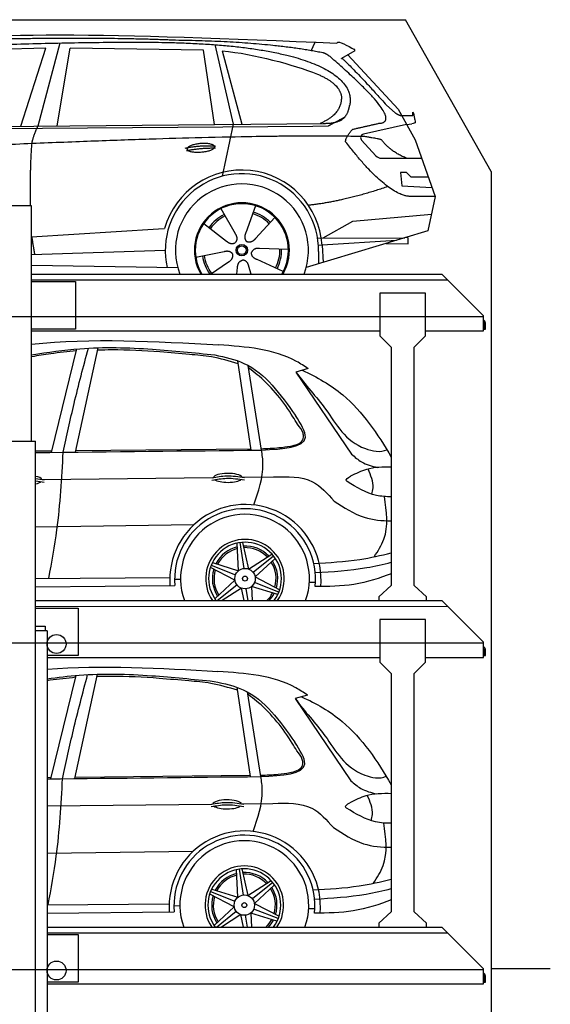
# Model space of a CAD drawing. Header units: millimetres. Extents: x 200 to 5711, y 92 to 8750.
# Tile 5 of 5: x 2919 to 5711, y 3563 to 8750. Entities that reach past the tile are written whole.
import ezdxf

# ---------------------------------------------------------------- set-up
doc = ezdxf.new("R2010")
doc.units = ezdxf.units.MM
doc.linetypes.add('GEN3', pattern=[6.25, 5, -1.25])
doc.layers.add('3', color=6, linetype='GEN3')
doc.layers.add('car', color=10, linetype='Continuous')

msp = doc.modelspace()

# ---------------------------------------------------------------- linework, layer by layer
for p, q in [((5400, 7950), (4950, 8750)), ((2982, 7770), (2662, 7770)), ((2982, 7410), (5140, 7410)), ((2982, 7370), (3212.5, 7370)), ((3212.5, 7370), (3212.5, 7120)), ((5360, 7190), (5140, 7410)), ((4814.5, 7310), (4814.5, 7085)), ((5054.5, 7310), (4814.5, 7310)), ((5054.5, 7085), (5054.5, 7310)), ((5360, 7110), (5360, 7190)), ((3212.5, 7120), (2982, 7120)), ((2982, 7110), (4814.5, 7110)), ((5054.5, 7110), (5360, 7110)), ((5360, 7157.7), (5360, 7150)), ((4874.5, 7025), (4814.5, 7085)), ((5054.5, 7085), (4994.5, 7025)), ((4874.5, 7025), (4874.5, 6303.1)), ((4994.5, 6311.3), (4994.5, 7025)), ((2641, 6530), (3003, 6530)), ((3003, 265), (3003, 6530)), ((4874.5, 6303.1), (4874.5, 5770)), ((4994.5, 5770), (4994.5, 6311.3)), ((4874.5, 5770), (4809.5, 5710)), ((5059.5, 5710), (4994.5, 5770)), ((4809.5, 5710), (4809.5, 5690)), ((5059.5, 5690), (5059.5, 5710)), ((3003, 5690), (5140, 5690)), ((5360, 5470), (5140, 5690)), ((4814.5, 5590), (4814.5, 5365)), ((5054.5, 5590), (4814.5, 5590)), ((5054.5, 5365), (5054.5, 5590)), ((3063, 5530), (3053, 5530)), ((3063, 5530), (3063, 265)), ((5360, 5390), (5360, 5470)), ((5360, 5437.7), (5360, 5430)), ((3063, 5390), (4814.5, 5390)), ((4874.5, 5305), (4814.5, 5365)), ((5054.5, 5365), (4994.5, 5305)), ((5054.5, 5390), (5360, 5390)), ((4874.5, 5305), (4874.5, 4050)), ((4994.5, 4050), (4994.5, 5305)), ((4874.5, 4050), (4809.5, 3990)), ((5059.5, 3990), (4994.5, 4050)), ((3063, 3970), (5140, 3970)), ((4809.5, 3990), (4809.5, 3970)), ((5059.5, 3970), (5059.5, 3990)), ((5360, 3750), (5140, 3970)), ((5360, 3670), (5360, 3750)), ((5400, 3750), (5400, 3750)), ((5360, 3717.7), (5360, 3710)), ((3063, 3670), (5360, 3670))]:
    msp.add_line(p, q)
for points in [[(1500, 8750), (4950, 8750)], [(5711.2, 3750), (5400, 3750), (5400, 200), (4950, 192.9), (4950, 91.6), (4850, 91.6), (4850, 177), (200, 250), (200, 8250)], [(5400, 7950), (5400, 3750)], [(2982, 6530), (2982, 7770)], [(2982, 7380), (5170, 7380)], [(3003, 5659.5), (5170, 5660)], [(3003, 5650), (3227.5, 5650)], [(3227.5, 5650), (3227.5, 5400), (3063, 5400)], [(3063, 3939.5), (5170, 3940)], [(3063, 3930), (3227.5, 3930)], [(3227.5, 3930), (3227.5, 3680), (3063, 3680)]]:
    msp.add_lwpolyline(points)
for points in [[(5360, 7157.7, -0.182676), (5362, 7152.4), (5362, 7120), (5370, 7120), (5370, 7152.4, 0.305615), (5360, 7167.3)], [(5360, 5437.7, -0.182676), (5362, 5432.4), (5362, 5400), (5370, 5400), (5370, 5432.4, 0.305615), (5360, 5447.3)], [(5360, 3717.7, -0.182676), (5362, 3712.4), (5362, 3680), (5370, 3680), (5370, 3712.4, 0.305615), (5360, 3727.3)]]:
    msp.add_lwpolyline(points, format="xyb")
msp.add_lwpolyline([(3003, 5530), (3003, 5555), (3053, 5555), (3053, 5530)], close=True)
for centre in [(3112.9, 5461), (3112.9, 3741)]:
    msp.add_circle(centre, 49.9)
at = {"layer": '3'}
for p, q in [((5360, 7185), (295, 7185)), ((5360, 5465), (295, 5465)), ((5360, 3745), (295, 3745))]:
    msp.add_line(p, q, dxfattribs=at)
at = {"layer": 'car'}
for p, q in [((3130.4, 8627.2), (3015.1, 8189.2)), ((3945.1, 8618.5), (4042.2, 8199.2)), ((4452.4, 8586.8), (4474.8, 8631.5)), ((3057.3, 8600.8), (2463.6, 8583.4)), ((2925, 8188.3), (3057.3, 8600.8)), ((3116.7, 8190.2), (3183.8, 8600)), ((3885.5, 8590.1), (3183.8, 8600)), ((3945, 8198.2), (3885.5, 8590.1)), ((3985.1, 8585.9), (4088.2, 8199.6)), ((4682.4, 8585.2), (4612.3, 8546)), ((4645.6, 8564.6), (4909.9, 8278.7)), ((4849.6, 8299.7), (4895.2, 8259.9)), ((4909.9, 8278.7), (5000.5, 8116.5)), ((1864.8, 8178.1), (4516.7, 8203.8)), ((4042.2, 8199.2), (3983.8, 7924.9)), ((4955.2, 8197.6), (4728.8, 8147.7)), ((4923.7, 8245.5), (4988, 8244.6)), ((4955.2, 8197.6), (4982.9, 8201.6)), ((1817.9, 8168.7), (4461.2, 8189.8)), ((4461.2, 8189.8), (4544.1, 8191.2)), ((4718.5, 8114.6), (4793.5, 8033.3)), ((5000.5, 8116.5), (5104.9, 7818.9)), ((4822.7, 8020.5), (5034.5, 8019.7)), ((4955.2, 7945.6), (4922.6, 7945.6)), ((4922.6, 7945.6), (4929.4, 7874.1)), ((4979, 7919.8), (4955.2, 7945.6)), ((5069.5, 7919.8), (4979, 7919.8)), ((4929.4, 7874.1), (5088.5, 7865.6)), ((5104.9, 7818.9), (4988, 7819.3)), ((5104.9, 7818.9), (5067, 7636.9)), ((3977.8, 7754.6), (4052.4, 7622.9)), ((4159.9, 7770), (4108.5, 7627.6)), ((4262, 7708.3), (4159.8, 7596.6)), ((4516.7, 7601.4), (4672.1, 7688.2)), ((4672.1, 7688.2), (5085.5, 7725.4)), ((2982, 7605.7), (3649.2, 7648.2)), ((3649.2, 7648.2), (3681.7, 7650.3)), ((3887.5, 7676.6), (4007, 7583.7)), ((5067, 7636.9), (4426.3, 7444.1)), ((4486.4, 7601.5), (4943.8, 7599.8)), ((4901.9, 7587.2), (4510.3, 7562.2)), ((4963.6, 7601.5), (4950.1, 7601.7)), ((4963, 7568.8), (4963.6, 7601.5)), ((2982, 7513.8), (3685.4, 7535.7)), ((3845.8, 7498.6), (3994.2, 7528.9)), ((4333, 7539.8), (4181.6, 7544.8)), ((4491.8, 7528.5), (4490.7, 7463.5)), ((4510.3, 7562.2), (4491, 7561)), ((4510.3, 7562.2), (4516.1, 7471.1)), ((4847.2, 7570.8), (4963, 7568.8)), ((3923.7, 7410), (4017.5, 7473.6)), ((4305.8, 7423.6), (4168, 7486.3)), ((2982, 7457.1), (3750.5, 7444.1)), ((4061.7, 7410), (4065.6, 7444.5)), ((4136.8, 7410), (4125.4, 7449.5)), ((3087.2, 6470.7), (3219.4, 7015.4)), ((3212.6, 6472.1), (3332.3, 7021.7)), ((4137.8, 6482.2), (4066.5, 6952.8)), ((4192.1, 6482.8), (4121.3, 6928.6)), ((4137.6, 6905.3), (4123.3, 6916.3)), ((4437.4, 6911.8), (4373, 6893.8)), ((4373, 6893.8), (4665.7, 6460.7)), ((3214.3, 6480), (4136.7, 6489.3)), ((3003, 6477.9), (3089.2, 6478.7)), ((3039.8, 6327.8), (3934.3, 6337.6)), ((4094, 6339.3), (4254.7, 6341.1)), ((3003, 6078.3), (3836.2, 6089.8)), ((4070.8, 5847), (4064, 5992.6)), ((4077.5, 5995), (4098.1, 5858.7)), ((4092.1, 5996.6), (4123.8, 5855.7)), ((4123.8, 5855.7), (4246.5, 5934.4)), ((4255.4, 5923.9), (4147.6, 5838)), ((4051.8, 5796.8), (3922.4, 5863.7)), ((3927, 5876.6), (4055.3, 5826.3)), ((3933, 5890), (4070.8, 5847)), ((4264, 5912.1), (4157.8, 5814.2)), ((3003, 5806.1), (3709, 5812.2)), ((4157.8, 5814.2), (4287.3, 5747.2)), ((3003, 5761.8), (3735.7, 5769.8)), ((3734.2, 5802.6), (3765.6, 5802.4)), ((3945.7, 5698.9), (4051.8, 5796.8)), ((3958, 5690), (4062.1, 5773)), ((4276.7, 5721), (4138.8, 5763.9)), ((4138.8, 5763.9), (4142.3, 5690)), ((4282.7, 5734.4), (4154.4, 5784.7)), ((4443.4, 5787.7), (4475.4, 5787.2)), ((4085.9, 5755.2), (3984.1, 5690)), ((4100.5, 5690), (4085.9, 5755.2)), ((4121, 5690), (4111.6, 5752.2)), ((3083.6, 4750.6), (3215.8, 5295.4)), ((3209, 4752), (3328.7, 5301.7)), ((4134.2, 4762.2), (4062.9, 5232.8)), ((4188.5, 4762.8), (4117.7, 5208.5)), ((4134, 5185.3), (4119.7, 5196.2)), ((4433.8, 5191.7), (4369.4, 5173.8)), ((4369.4, 5173.8), (4662.1, 4740.7)), ((3063, 4758.5), (3085.6, 4758.7)), ((3210.7, 4760), (4133.1, 4769.3)), ((3063, 4608), (3930.7, 4617.5)), ((4090.4, 4619.3), (4251.1, 4621)), ((3063, 4359.1), (3832.6, 4369.8)), ((4067.2, 4127), (4060.4, 4272.6)), ((4073.9, 4275), (4094.5, 4138.7)), ((4088.5, 4276.5), (4120.2, 4135.7)), ((4120.2, 4135.7), (4242.9, 4214.3)), ((4251.8, 4203.9), (4144, 4117.9)), ((3923.4, 4156.6), (4051.7, 4106.2)), ((3929.4, 4170), (4067.2, 4127)), ((4260.4, 4192), (4154.2, 4094.1)), ((4048.3, 4076.8), (3918.8, 4143.7)), ((3063, 4086.6), (3705.4, 4092.1)), ((3063, 4042.5), (3732.1, 4049.7)), ((3730.6, 4082.6), (3762.1, 4082.4)), ((3942.1, 3978.8), (4048.3, 4076.8)), ((3954.5, 3970), (4058.5, 4052.9)), ((4279.1, 4014.3), (4150.8, 4064.7)), ((4154.2, 4094.1), (4283.7, 4027.2)), ((4439.8, 4067.6), (4471.8, 4067.1)), ((4082.3, 4035.2), (3980.6, 3970)), ((4096.9, 3970), (4082.3, 4035.2)), ((4117.4, 3970), (4108, 4032.2)), ((4273.1, 4000.9), (4135.3, 4043.9)), ((4135.3, 4043.9), (4138.7, 3970))]:
    msp.add_line(p, q, dxfattribs=at)
for centre, radius in [((4088, 7535.8), 30.1), ((4088, 7535.8), 23.6), ((4104.8, 5805.5), 53.7), ((4104.8, 5805.5), 13.1), ((4101.2, 4085.4), 53.7), ((4101.2, 4085.4), 13.1)]:
    msp.add_circle(centre, radius, dxfattribs=at)
for centre, radius, start, end in [((4733.1, 8128.1), 20, 102.4358, 222.7473), ((4822.9, 8060.5), 40, 222.7473, 269.7861), ((4088.4, 7535.3), 422.7, 3.6504, 164.2126), ((4088.4, 7535.3), 403.4, 359.0315, 193.1146), ((4088.4, 7535.3), 350, 339.0198, 200.9802), ((4088.4, 7535.3), 250, 329.9163, 210.0837), ((4088, 7535.8), 245, 329.0948, 210.9052), ((4088, 7535.8), 209.6, 44.262, 73.3995), ((4088, 7535.8), 209.6, 116.262, 145.3995), ((4088, 7535.8), 200.6, 116.1152, 145.5463), ((4088, 7535.8), 200.6, 44.1152, 73.5463), ((4088, 7535.8), 200.6, 332.1152, 1.5463), ((4088, 7535.8), 209.6, 332.262, 1.3995), ((4088, 7535.8), 209.6, 188.262, 216.8881), ((4088, 7535.8), 200.6, 188.1152, 217.5463), ((4107, 5797.9), 398.2, 355.0584, 184.0821), ((4105, 5803.1), 370.8, 353.8778, 185.153), ((4104.7, 5805.4), 339.1, 340.0987, 199.9013), ((4104.8, 5805.5), 206.8, 326.0607, 213.9393), ((4104.8, 5805.5), 191.5, 322.9207, 217.0793), ((4104.8, 5805.5), 172, 103.4048, 152.7963), ((4104.8, 5805.5), 172, 43.4048, 92.7963), ((4104.8, 5805.5), 163.3, 43.9828, 92.2645), ((4104.8, 5805.5), 163.3, 103.9828, 152.2645), ((4104.8, 5805.5), 163.3, 343.9828, 32.2645), ((4104.8, 5805.5), 172, 343.4048, 32.7963), ((4104.8, 5805.5), 172, 163.4048, 212.7963), ((4104.8, 5805.5), 163.3, 163.9828, 212.2645), ((4104.8, 5805.5), 163.3, 315.0059, 332.2645), ((4104.8, 5805.5), 172, 317.8296, 332.7963), ((4104.8, 5805.5), 163.3, 223.9828, 224.9941), ((4103.4, 4077.8), 398.2, 355.0584, 184.0821), ((4101.4, 4083), 370.8, 353.8778, 185.153), ((4101.1, 4085.4), 339.1, 340.1066, 199.8934), ((4101.2, 4085.4), 206.8, 326.0753, 213.9247), ((4101.2, 4085.4), 191.5, 322.9372, 217.0628), ((4101.2, 4085.4), 172, 43.4048, 92.7963), ((4101.2, 4085.4), 172, 103.4048, 152.7963), ((4101.2, 4085.4), 163.3, 103.9828, 152.2645), ((4101.2, 4085.4), 163.3, 43.9828, 92.2645), ((4101.2, 4085.4), 163.3, 343.9828, 32.2645), ((4101.2, 4085.4), 172, 343.4048, 32.7963), ((4101.2, 4085.4), 172, 163.4048, 212.7963), ((4101.2, 4085.4), 163.3, 163.9828, 212.2645), ((4101.2, 4085.4), 163.3, 315.0276, 332.2645), ((4101.2, 4085.4), 172, 317.8493, 332.7963), ((4101.2, 4085.4), 163.3, 223.9828, 224.9724)]:
    msp.add_arc(centre, radius, start, end, dxfattribs=at)
for centre, start_param, end_param in [((2961, 6324.6), 3.301598, 4.127139), ((4014, 6336.3), 3.301598, 6.200586), ((2961, 6324.6), 2.156046, 2.782634), ((4014, 6336.3), 0.414691, 2.782634), ((4010.4, 4616.3), 3.301598, 6.200586), ((4010.4, 4616.3), 0.414691, 2.782634)]:
    msp.add_ellipse(centre, major_axis=(-76, 0), ratio=0.31079, start_param=start_param, end_param=end_param, dxfattribs=at)
for points, degree in [([(2243.7, 8620), (2655.7, 8691.5), (3415.8, 8679), (4588.4, 8626.5)], 3), ([(3738.4, 8641.4), (3390.1, 8657.6), (2774.2, 8647.2)], 2), ([(4514, 8575.4), (4212.9, 8635.3), (3738.4, 8641.4)], 2), ([(4588.4, 8626.5), (4596.7, 8646), (4644.1, 8609.3), (4681.6, 8593.8)], 3), ([(3985.1, 8585.9), (4157, 8569.3), (4353.1, 8514.6), (4486.4, 8463.2)], 3), ([(4563.7, 8545), (4537.7, 8570.7), (4514, 8575.4)], 2), ([(4682.4, 8585.2), (4684.1, 8586.8), (4679.6, 8589), (4684.1, 8592.7), (4681.6, 8593.8)], 4), ([(4809.3, 8204.2), (4950, 8209.1), (4563.7, 8545)], 2), ([(4612.3, 8546), (4616.6, 8556.8), (4849.6, 8299.7)], 2), ([(4486.4, 8463.2), (4602, 8413.3), (4611.7, 8347.2)], 2), ([(4611.7, 8347.2), (4617.3, 8252.7), (4500, 8203.6)], 2), ([(4516.7, 8203.8), (4566.7, 8204.2), (4634.4, 8206.6), (4647.4, 8256.4), (4655.7, 8299.7)], 4), ([(4895.2, 8259.9), (4903.5, 8252.7), (4921.3, 8242.6), (4925.9, 8245.1), (4927.8, 8246.7)], 4), ([(4988, 8244.6), (4986.1, 8292.6), (5000.6, 8209.3)], 2), ([(4544.1, 8191.2), (4574.4, 8207.5), (4630, 8237.4)], 2), ([(4672.1, 8172.8), (4809.3, 8204.2)], 1), ([(5000.6, 8209.3), (5000.8, 8205.6), (4993.1, 8203.1), (4982.9, 8201.6)], 3), ([(2984, 8097), (2986.8, 8128), (3015.1, 8189.2)], 2), ([(4634.4, 8106.3), (4632.1, 8130.5), (4672.1, 8172.8)], 2), ([(4736, 8134.1), (3859.3, 8154.4), (1427.3, 8020)], 2), ([(2976.9, 7770), (2972.9, 7968.6), (2984, 8097)], 2), ([(4988, 7819.3), (4865, 7806.5), (4634.4, 8106.3)], 2), ([(4823.8, 8116.5), (4822.5, 8119.5), (4736, 8134.1)], 2), ([(4955.2, 8020), (4869.6, 8055.1), (4823.8, 8116.5)], 2), ([(3790.5, 8073.3), (3866, 8090.2), (3949.5, 8084.4)], 2), ([(3797.7, 8060.5), (3871.7, 8075.1), (3949.6, 8074.3)], 2), ([(4856.1, 7870.7), (4631.4, 7793.2), (4438.6, 7772)], 2), ([(4108.5, 7627.6), (4103.9, 7615.1), (4100, 7601.1), (4104.4, 7587.3), (4115.2, 7580.7)], 4), ([(2982.2, 7605.7), (2992.4, 7540.8), (2997.4, 7514.3)], 2), ([(4007, 7583.7), (4030.5, 7562), (4053.7, 7575.5)], 2), ([(4052.4, 7622.9), (4070.5, 7596.5), (4053.7, 7575.5)], 2), ([(4159.8, 7596.6), (4150.8, 7586.7), (4140.2, 7576.7), (4126, 7574.2), (4115.2, 7580.7)], 4), ([(3994.2, 7528.9), (4024.9, 7537.9), (4039.7, 7515.5)], 2), ([(4168, 7486.3), (4137.9, 7497.1), (4139.1, 7523.9)], 2), ([(4181.6, 7544.8), (4149.9, 7548.5), (4139.1, 7523.9)], 2), ([(4017.5, 7473.6), (4045.4, 7489.2), (4039.7, 7515.5)], 2), ([(4065.6, 7444.5), (4066.5, 7476.4), (4092.4, 7483.6)], 2), ([(4125.4, 7449.5), (4119.1, 7480.9), (4092.4, 7483.6)], 2), ([(2982, 7040.6), (3298.1, 7074.6), (3632.1, 7055.6), (3966.2, 7036.7)], 3), ([(3003, 6469.8), (3399.4, 6474.1), (3795.7, 6478.5), (4192.1, 6482.8)], 3), ([(3003, 6332.7), (3018.2, 6331.1), (3033.4, 6328.8), (3048.6, 6326.5)], 3), ([(3003, 6320.1), (3018.1, 6318.5), (3033.2, 6316.2), (3048.3, 6313.9)], 3), ([(3063, 5328.4), (3353.8, 5351.2), (3658.2, 5333.9), (3962.6, 5316.6)], 3), ([(3063, 4750.4), (3438.2, 4754.5), (3813.3, 4758.6), (4188.5, 4762.8)], 3)]:
    msp.add_open_spline(points, degree=degree, dxfattribs=at)
for points, degree, knots in [([(2413.4, 8607.8), (2440.3, 8608.8), (2579.3, 8613.2), (3600.6, 8642.7), (4220.8, 8641.9), (4691.3, 8486.3), (4655.7, 8299.7)], 4, [0.0821318, 0.0821318, 0.0821318, 0.0821318, 0.0821318, 0.258851, 0.508851, 1, 1, 1, 1, 1]), ([(3799.4, 8068), (3798.6, 8076.3), (3819.6, 8092.6), (3902.2, 8112.7), (3995.2, 8079.7), (3908.9, 8048), (3824.1, 8048.7), (3800.3, 8059.8), (3799.4, 8068)], 5, [0, 0, 0, 0, 0, 0, 0.300106, 0.500106, 0.700106, 1, 1, 1, 1, 1, 1]), ([(2982, 6984.9), (3066.4, 6997.7), (3276.9, 7029), (3600.8, 7019.6), (3836.6, 6995.4), (3945.9, 6984.1)], 3, [10.684758, 10.684758, 10.684758, 10.684758, 266.442997, 648.218912, 977.976461, 977.976461, 977.976461, 977.976461]), ([(3217, 7005.5), (3172.1, 7000.7), (3093.6, 6992.3), (3015.4, 6980.2), (2982, 6974.3)], 3, [0, 0, 0, 0, 135.421878, 237.056951, 237.056951, 237.056951, 237.056951]), ([(4405.7, 6903), (4483.4, 6868.2), (4676.9, 6756), (4802, 6568.6), (4874.5, 6445.6)], 3, [454.443926, 454.443926, 454.443926, 454.443926, 706.375154, 1123.860103, 1123.860103, 1123.860103, 1123.860103]), ([(4373, 6893.8), (4421.3, 6825.6), (4550.2, 6692.3), (4644.3, 6501.8), (4817.3, 6468.8), (4851.3, 6484.4)], 3, [83.694765, 83.694765, 83.694765, 83.694765, 349.888457, 664.176449, 768.609969, 768.609969, 768.609969, 768.609969]), ([(4874.5, 6392.7), (4829.8, 6393.8), (4754.8, 6392), (4687.3, 6358.6), (4659.5, 6344.9)], 3, [30.637293, 30.637293, 30.637293, 30.637293, 162.045796, 253.902, 253.902, 253.902, 253.902]), ([(4874.5, 6237), (4847.7, 6236.5), (4765.4, 6241.5), (4692.2, 6286.2), (4642.4, 6316.5)], 3, [84.6097, 84.6097, 84.6097, 84.6097, 164.731815, 334.48885, 334.48885, 334.48885, 334.48885]), ([(4573.2, 6214), (4624.5, 6180.6), (4717.6, 6120), (4825.1, 6110.2), (4874.5, 6110.2)], 3, [0, 0, 0, 0, 179.657933, 325.861593, 325.861593, 325.861593, 325.861593]), ([(4466.5, 5885.6), (4547.8, 5890.2), (4685.5, 5898), (4819.8, 5927.5), (4874.5, 5941)], 3, [0, 0, 0, 0, 243.685961, 412.644744, 412.644744, 412.644744, 412.644744]), ([(4474.2, 5836.9), (4565, 5842.6), (4700.1, 5851.2), (4831.6, 5880.7), (4874.5, 5891.4)], 3, [0, 0, 0, 0, 272.187163, 404.690605, 404.690605, 404.690605, 404.690605]), ([(4874.5, 5831.3), (4815.5, 5808.9), (4682.8, 5765.5), (4542.6, 5763.3), (4473.7, 5763.5)], 3, [103.963866, 103.963866, 103.963866, 103.963866, 317.658435, 522.70569, 522.70569, 522.70569, 522.70569]), ([(3063, 5277.4), (3119.3, 5285.3), (3301.9, 5308.1), (3597.2, 5299.6), (3833, 5275.3), (3942.3, 5264.1)], 3, [96.103035, 96.103035, 96.103035, 96.103035, 266.442997, 648.218912, 977.976461, 977.976461, 977.976461, 977.976461]), ([(3213.4, 5285.5), (3168.5, 5280.7), (3118.3, 5275.3), (3068.3, 5268.4), (3063, 5267.7)], 3, [0, 0, 0, 0, 135.421878, 151.463708, 151.463708, 151.463708, 151.463708]), ([(4369.4, 5173.8), (4417.7, 5105.5), (4546.6, 4972.3), (4640.7, 4781.8), (4813.8, 4748.8), (4847.7, 4764.3)], 3, [83.694765, 83.694765, 83.694765, 83.694765, 349.888457, 664.176449, 768.609969, 768.609969, 768.609969, 768.609969]), ([(4402.1, 5182.9), (4479.8, 5148.2), (4675.3, 5034.8), (4801, 4844.6), (4874.5, 4719.5)], 3, [454.443926, 454.443926, 454.443926, 454.443926, 706.375154, 1130.768125, 1130.768125, 1130.768125, 1130.768125]), ([(4874.5, 4672.6), (4828.6, 4673.8), (4752.3, 4672.5), (4683.7, 4638.6), (4656, 4624.8)], 3, [27.111992, 27.111992, 27.111992, 27.111992, 162.045796, 253.902, 253.902, 253.902, 253.902]), ([(4874.5, 4517.1), (4846.4, 4516.4), (4762.9, 4520.8), (4688.6, 4566.1), (4638.8, 4596.4)], 3, [81.034672, 81.034672, 81.034672, 81.034672, 164.731815, 334.48885, 334.48885, 334.48885, 334.48885]), ([(4569.6, 4494), (4620.9, 4460.5), (4715.1, 4399.3), (4823.8, 4390), (4874.5, 4390.1)], 3, [0, 0, 0, 0, 179.657933, 329.404881, 329.404881, 329.404881, 329.404881]), ([(4462.9, 4165.6), (4544.2, 4170.2), (4683.1, 4178), (4818.6, 4207.9), (4874.5, 4221.9)], 3, [0, 0, 0, 0, 243.685961, 416.343652, 416.343652, 416.343652, 416.343652]), ([(4470.6, 4116.9), (4561.4, 4122.6), (4697.7, 4131.2), (4830.4, 4161.2), (4874.5, 4172.2)], 3, [0, 0, 0, 0, 272.187163, 408.393228, 408.393228, 408.393228, 408.393228]), ([(4874.5, 4112.6), (4814.7, 4089.8), (4680.7, 4045.5), (4539, 4043.3), (4470.1, 4043.5)], 3, [99.60721, 99.60721, 99.60721, 99.60721, 317.658435, 522.70569, 522.70569, 522.70569, 522.70569])]:
    msp.add_open_spline(points, degree=degree, knots=knots, dxfattribs=at)
for points in [[(3148.2, 6471.3), (3205.6, 6728.5), (3280.3, 7019.6)], [(4068.8, 6937.2), (3928.4, 6973.6), (3812, 6986.4), (3657.4, 6999.8), (3403.4, 7010.2), (3329.5, 7009)], [(4437.4, 6911.8), (4376.1, 6949.7), (3966.2, 7036.7)], [(3945.9, 6984.1), (4099.4, 6939.6), (4370.2, 6664.5)], [(4381, 6618.7), (4357.3, 6658), (4179.5, 6871.2), (4137.6, 6905.3)], [(4192.1, 6482.8), (4422.6, 6550), (4370.2, 6664.5)], [(4413.4, 6550.4), (4410, 6572), (4381, 6618.7)], [(4343.7, 6503.3), (4381.5, 6514.1), (4408.7, 6535.9), (4413.4, 6550.4)], [(4191, 6489.9), (4283.4, 6495.4), (4343.7, 6503.3)], [(3072.4, 5806.7), (3115.2, 6063.1), (3148.2, 6471.3)], [(4150.5, 6193.7), (4199.4, 6408.8), (4192.1, 6482.8)], [(4665.7, 6460.7), (4718.3, 6420.5), (4800.4, 6391)], [(4772, 6250.3), (4778.5, 6283.2), (4752, 6382.9)], [(3931, 6324.4), (4007.7, 6334.2), (4101.3, 6325.6)], [(3931.3, 6337), (4008, 6346.8), (4101.5, 6338.2)], [(4254.7, 6341.1), (4460, 6315.8), (4573.2, 6214)], [(4642.4, 6316.5), (4638.6, 6320.6), (4659.5, 6344.9)], [(4784.8, 5920.5), (4835.6, 6013.5), (4839.1, 6237.8)], [(3144.6, 4751.3), (3202, 5008.4), (3276.7, 5299.6)], [(4433.8, 5191.7), (4372.5, 5229.7), (3962.6, 5316.6)], [(4065.2, 5217.1), (3924.8, 5253.6), (3808.5, 5266.4), (3653.8, 5279.8), (3399.8, 5290.1), (3325.9, 5289)], [(3942.3, 5264.1), (4095.8, 5219.5), (4366.6, 4944.5)], [(4377.4, 4898.7), (4353.7, 4938), (4175.9, 5151.2), (4134, 5185.3)], [(4188.5, 4762.8), (4419, 4830), (4366.6, 4944.5)], [(4409.8, 4830.4), (4406.4, 4851.9), (4377.4, 4898.7)], [(4340.1, 4783.3), (4377.9, 4794), (4405.2, 4815.9), (4409.8, 4830.4)], [(4187.4, 4769.8), (4279.8, 4775.3), (4340.1, 4783.3)], [(3068.8, 4086.6), (3111.6, 4343.1), (3144.6, 4751.3)], [(4146.9, 4473.6), (4195.9, 4688.8), (4188.5, 4762.8)], [(4662.1, 4740.7), (4714.7, 4700.4), (4796.8, 4670.9)], [(3927.7, 4617), (4004.4, 4626.7), (4097.9, 4618.1)], [(4251.1, 4621), (4456.4, 4595.7), (4569.6, 4494)], [(4638.8, 4596.4), (4635, 4600.5), (4656, 4624.8)], [(4768.4, 4530.3), (4775, 4563.1), (4748.4, 4662.8)], [(3927.4, 4604.4), (4004.1, 4614.1), (4097.7, 4605.5)], [(4781.2, 4200.5), (4832, 4293.5), (4835.5, 4517.7)]]:
    msp.add_spline(points, degree=3, dxfattribs=at)
at = {"layer": 'DEFPOINTS', "color": 0, "linetype": 'ByBlock'}
msp.add_point((5313.2, 5390), dxfattribs=at)
msp.add_point((5313.2, 5390), dxfattribs=at)

doc.saveas('drawing.dxf')
